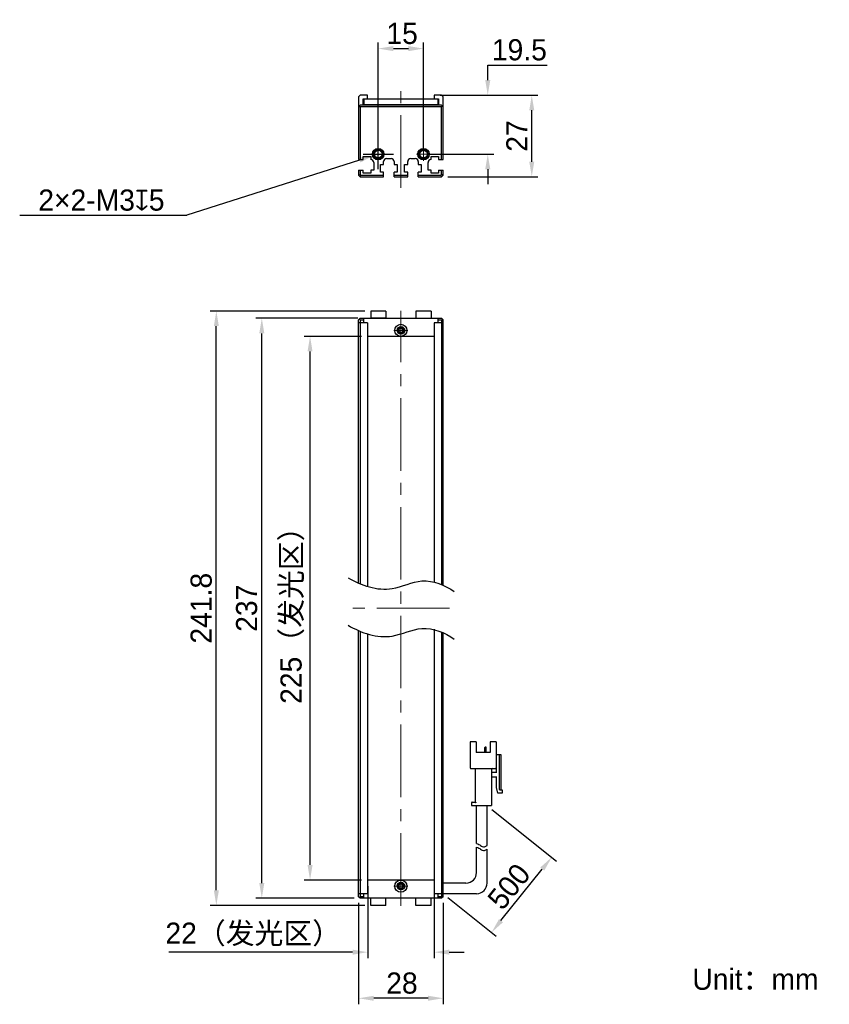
# Model space of a CAD drawing. Header units: millimetres. Extents: x 64 to 198, y 77 to 240.
import ezdxf

# ---------------------------------------------------------------- set-up
doc = ezdxf.new("R2010")
doc.units = ezdxf.units.MM
doc.header["$PDSIZE"] = -5
doc.linetypes.add('点画线', pattern=[18, 12, -2, 2, -2])
for name, color, linetype, lineweight in [('中心线层', 1, '点画线', 18), ('标注', 3, 'Continuous', 25), ('粗实线', 7, 'Continuous', 30), ('粗实线层', 7, 'Continuous', 35)]:
    doc.layers.add(name, color=color, linetype=linetype, lineweight=lineweight)
doc.styles.add('标准', font='txt', dxfattribs={"width": 0.667})
doc.dimstyles.new('CST Standard', dxfattribs={"dimtxt": 3.5, "dimasz": 2.5, "dimexe": 1, "dimexo": 1, "dimgap": 0.6, "dimtad": 1, "dimtoh": 1, "dimdsep": 46, "dimtxsty": 'Standard', "dimcen": -2.5, "dimdle": 5, "dimadec": 0, "dimazin": 2, "dimtfac": 1, "dimtofl": 0, "dimtmove": 0, "dimatfit": 0, "dimfxl": 1, "dimtolj": 1, "dimarcsym": 0})

# ---------------------------------------------------------------- blocks, each defined once
blk = doc.blocks.new('*X1')
at = {"layer": 'Defpoints', "color": 0}
for p in [(112.13, 187.11), (121.67, 187.11), (121.67, 97.11)]:
    blk.add_point(p, dxfattribs=at)
at = {"layer": '标注', "color": 0, "linetype": 'Continuous', "lineweight": -2, "ltscale": 3}
for p, q in [((120.67, 187.11), (111.13, 187.11)), ((120.67, 97.11), (111.13, 97.11))]:
    blk.add_line(p, q, dxfattribs=at)
at = {"layer": '标注', "color": 9, "linetype": 'Continuous', "lineweight": -2, "ltscale": 3}
blk.add_line((112.13, 99.61), (112.13, 184.61), dxfattribs=at)
at = {"layer": '标注', "color": 9}
for points in [[(112.54, 184.61), (111.71, 184.61), (112.13, 187.11)], [(111.71, 99.61), (112.54, 99.61), (112.13, 97.11)]]:
    blk.add_solid(points, dxfattribs=at)
at = {"layer": '标注', "color": 7, "insert": (109.21, 142.11), "char_height": 3.5, "attachment_point": 5, "rotation": 90}
blk.add_mtext('\\A1;{\\fFZLanTingHei-R-GBK|b0|i0|c134|p2;225（发光区）}', dxfattribs=at)
blk = doc.blocks.new('*X2')
at = {"layer": 'Defpoints', "color": 0}
for p in [(104.14, 190.11), (121.02, 190.11), (120.42, 94.11)]:
    blk.add_point(p, dxfattribs=at)
at = {"layer": '标注', "color": 0, "linetype": 'Continuous', "lineweight": -2, "ltscale": 3}
for p, q in [((120.02, 190.11), (103.14, 190.11)), ((119.42, 94.11), (103.14, 94.11))]:
    blk.add_line(p, q, dxfattribs=at)
at = {"layer": '标注', "color": 9, "linetype": 'Continuous', "lineweight": -2, "ltscale": 3}
blk.add_line((104.14, 96.61), (104.14, 187.61), dxfattribs=at)
at = {"layer": '标注', "color": 9}
for points in [[(104.56, 187.61), (103.72, 187.61), (104.14, 190.11)], [(103.72, 96.61), (104.56, 96.61), (104.14, 94.11)]]:
    blk.add_solid(points, dxfattribs=at)
at = {"layer": '标注', "color": 7, "insert": (101.64, 142.11), "char_height": 3.5, "attachment_point": 5, "rotation": 90}
blk.add_mtext('\\A1;{\\fFZLanTingHei-R-GBK|b0|i0|c134|p2;237}', dxfattribs=at)
blk = doc.blocks.new('*X3')
at = {"layer": 'Defpoints', "color": 0}
for p in [(121.67, 97.11), (132.67, 97.11), (121.67, 85.17)]:
    blk.add_point(p, dxfattribs=at)
at = {"layer": '标注', "color": 0, "linetype": 'Continuous', "lineweight": -2, "ltscale": 3}
for p, q in [((121.67, 96.11), (121.67, 84.17)), ((132.67, 96.11), (132.67, 84.17))]:
    blk.add_line(p, q, dxfattribs=at)
at = {"layer": '标注', "color": 9, "linetype": 'Continuous', "lineweight": -2, "ltscale": 3}
for p, q in [((119.17, 85.17), (88.77, 85.17)), ((135.17, 85.17), (137.67, 85.17))]:
    blk.add_line(p, q, dxfattribs=at)
at = {"layer": '标注', "color": 9}
for points in [[(119.17, 84.76), (119.17, 85.59), (121.67, 85.17)], [(135.17, 85.59), (135.17, 84.76), (132.67, 85.17)]]:
    blk.add_solid(points, dxfattribs=at)
at = {"layer": '标注', "color": 7, "insert": (102.72, 88.09), "char_height": 3.5, "attachment_point": 5}
blk.add_mtext('\\A1;\\A1;{\\fFZLanTingHei-R-GBK|b0|i0|c134|p2;22（发光区）}', dxfattribs=at)
blk = doc.blocks.new('*X4')
at = {"layer": 'Defpoints', "color": 0}
for p in [(120.17, 94.36), (134.17, 94.36), (120.17, 77.54)]:
    blk.add_point(p, dxfattribs=at)
at = {"layer": '标注', "color": 0, "linetype": 'Continuous', "lineweight": -2, "ltscale": 3}
for p, q in [((120.17, 93.36), (120.17, 76.54)), ((134.17, 93.36), (134.17, 76.54))]:
    blk.add_line(p, q, dxfattribs=at)
at = {"layer": '标注', "color": 9, "linetype": 'Continuous', "lineweight": -2, "ltscale": 3}
blk.add_line((131.67, 77.54), (122.67, 77.54), dxfattribs=at)
at = {"layer": '标注', "color": 9}
for points in [[(122.67, 77.96), (122.67, 77.13), (120.17, 77.54)], [(131.67, 77.13), (131.67, 77.96), (134.17, 77.54)]]:
    blk.add_solid(points, dxfattribs=at)
at = {"layer": '标注', "color": 7, "insert": (127.34, 80.04), "char_height": 3.5, "attachment_point": 5}
blk.add_mtext('\\A1;\\A1;{\\fFZLanTingHei-R-GBK|b0|i0|c134|p2;28}', dxfattribs=at)
blk = doc.blocks.new('*X5')
at = {"layer": 'Defpoints', "color": 0}
for p in [(130.92, 234.75), (123.42, 217.28), (130.92, 217.28)]:
    blk.add_point(p, dxfattribs=at)
at = {"layer": '标注', "color": 0, "linetype": 'Continuous', "lineweight": -2, "ltscale": 3}
for p, q in [((123.42, 218.28), (123.42, 235.75)), ((130.92, 218.28), (130.92, 235.75))]:
    blk.add_line(p, q, dxfattribs=at)
at = {"layer": '标注', "color": 9, "linetype": 'Continuous', "lineweight": -2, "ltscale": 3}
blk.add_line((125.92, 234.75), (128.42, 234.75), dxfattribs=at)
at = {"layer": '标注', "color": 9}
for points in [[(125.92, 235.17), (125.92, 234.33), (123.42, 234.75)], [(128.42, 234.33), (128.42, 235.17), (130.92, 234.75)]]:
    blk.add_solid(points, dxfattribs=at)
at = {"layer": '标注', "color": 7, "insert": (127.37, 237.24), "char_height": 3.5, "attachment_point": 5}
blk.add_mtext('\\A1;\\A1;{\\fFZLanTingHei-R-GBK|b0|i0|c134|p2;15}', dxfattribs=at)
blk = doc.blocks.new('*X6')
at = {"layer": 'Defpoints', "color": 0}
for p in [(132.67, 227.03), (141.55, 227.03), (130.92, 217.28)]:
    blk.add_point(p, dxfattribs=at)
at = {"layer": '标注', "color": 9, "linetype": 'Continuous', "lineweight": -2, "ltscale": 3}
for p, q in [((141.55, 232.03), (151.4, 232.03)), ((141.55, 229.53), (141.55, 232.03)), ((141.55, 214.78), (141.55, 212.28))]:
    blk.add_line(p, q, dxfattribs=at)
at = {"layer": '标注', "color": 0, "linetype": 'Continuous', "lineweight": -2, "ltscale": 3}
for p, q in [((133.67, 227.03), (142.55, 227.03)), ((131.92, 217.28), (142.55, 217.28))]:
    blk.add_line(p, q, dxfattribs=at)
at = {"layer": '标注', "color": 9}
for points in [[(141.13, 229.53), (141.97, 229.53), (141.55, 227.03)], [(141.97, 214.78), (141.13, 214.78), (141.55, 217.28)]]:
    blk.add_solid(points, dxfattribs=at)
at = {"layer": '标注', "color": 7, "insert": (146.78, 234.53), "char_height": 3.5, "attachment_point": 5}
blk.add_mtext('\\A1;\\A1;{\\fFZLanTingHei-R-GBK|b0|i0|c134|p2;19.5}', dxfattribs=at)
blk = doc.blocks.new('*X7')
at = {"layer": 'Defpoints', "color": 0}
for p in [(96.61, 191.31), (122.17, 191.31), (122.17, 92.91)]:
    blk.add_point(p, dxfattribs=at)
at = {"layer": '标注', "color": 0, "linetype": 'Continuous', "lineweight": -2, "ltscale": 3}
for p, q in [((121.17, 191.31), (95.61, 191.31)), ((121.17, 92.91), (95.61, 92.91))]:
    blk.add_line(p, q, dxfattribs=at)
at = {"layer": '标注', "color": 9, "linetype": 'Continuous', "lineweight": -2, "ltscale": 3}
blk.add_line((96.61, 95.41), (96.61, 188.81), dxfattribs=at)
at = {"layer": '标注', "color": 9}
for points in [[(97.03, 188.81), (96.2, 188.81), (96.61, 191.31)], [(96.2, 95.41), (97.03, 95.41), (96.61, 92.91)]]:
    blk.add_solid(points, dxfattribs=at)
at = {"layer": '标注', "color": 7, "insert": (94.12, 142.11), "char_height": 3.5, "attachment_point": 5, "rotation": 90}
blk.add_mtext('\\A1;{\\fFZLanTingHei-R-GBK|b0|i0|c134|p2;241.8}', dxfattribs=at)
blk = doc.blocks.new('*X8')
at = {"layer": 'Defpoints', "color": 0}
for p in [(122.7, 217.06), (124.13, 217.51)]:
    blk.add_point(p, dxfattribs=at)
at = {"layer": '标注', "color": 0, "linetype": 'Continuous', "ltscale": 3}
for p, q in [((123.42, 214.78), (123.42, 219.78)), ((120.92, 217.28), (125.92, 217.28))]:
    blk.add_line(p, q, dxfattribs=at)
at = {"layer": '标注', "color": 9, "linetype": 'Continuous', "lineweight": -2, "ltscale": 3}
for p in [(120.32, 216.3), (64.05, 207.16)]:
    blk.add_line(p, (91.71, 207.16), dxfattribs=at)
at = {"layer": '标注', "color": 9}
blk.add_solid([(120.45, 215.9), (120.19, 216.69), (122.7, 217.06)], dxfattribs=at)
at = {"layer": '标注', "color": 7, "insert": (77.58, 209.65), "char_height": 3.5, "attachment_point": 5}
blk.add_mtext('\\A1;\\A1;{\\fFZLanTingHei-R-GBK|b0|i0|c134|p2;2×2-M3\\fGDT|b1|i0|c0|p2;x\\fFZLanTingHei-R-GBK|b0|i0|c134|p2;5\\P}', dxfattribs=at)
blk = doc.blocks.new('*X9')
at = {"layer": 'Defpoints', "color": 0}
for p in [(141.44, 109.44), (152.14, 100.88), (134.17, 94.86)]:
    blk.add_point(p, dxfattribs=at)
at = {"layer": '标注', "color": 0, "linetype": 'Continuous', "lineweight": -2, "ltscale": 3}
for p, q in [((142.22, 108.81), (152.92, 100.26)), ((134.95, 94.23), (142.96, 87.82))]:
    blk.add_line(p, q, dxfattribs=at)
at = {"layer": '标注', "color": 9, "linetype": 'Continuous', "lineweight": -2, "ltscale": 3}
blk.add_line((143.74, 90.39), (150.58, 98.93), dxfattribs=at)
at = {"layer": '标注', "color": 9}
for points in [[(150.9, 98.67), (150.25, 99.19), (152.14, 100.88)], [(143.42, 90.65), (144.07, 90.13), (142.18, 88.44)]]:
    blk.add_solid(points, dxfattribs=at)
at = {"layer": '标注', "color": 7, "insert": (145.07, 96.04), "char_height": 3.5, "attachment_point": 5, "rotation": 51.3402}
blk.add_mtext('\\A1;{\\fFZLanTingHei-R-GBK|b0|i0|c134|p2;500}', dxfattribs=at)
blk = doc.blocks.new('*X10')
at = {"layer": 'Defpoints', "color": 0}
for p in [(133.92, 227.03), (148.84, 227.03), (133.92, 213.53)]:
    blk.add_point(p, dxfattribs=at)
at = {"layer": '标注', "color": 0, "linetype": 'Continuous', "lineweight": -2, "ltscale": 3}
for p, q in [((134.92, 227.03), (149.84, 227.03)), ((134.92, 213.53), (149.84, 213.53))]:
    blk.add_line(p, q, dxfattribs=at)
at = {"layer": '标注', "color": 9, "linetype": 'Continuous', "lineweight": -2, "ltscale": 3}
blk.add_line((148.84, 216.03), (148.84, 224.53), dxfattribs=at)
at = {"layer": '标注', "color": 9}
for points in [[(149.25, 224.53), (148.42, 224.53), (148.84, 227.03)], [(148.42, 216.03), (149.25, 216.03), (148.84, 213.53)]]:
    blk.add_solid(points, dxfattribs=at)
at = {"layer": '标注', "color": 7, "insert": (146.37, 220.28), "char_height": 3.5, "attachment_point": 5, "rotation": 90}
blk.add_mtext('\\A1;\\A1;{\\fFZLanTingHei-R-GBK|b0|i0|c134|p2;27}', dxfattribs=at)

msp = doc.modelspace()

# ---------------------------------------------------------------- linework, layer by layer
at = {"layer": '中心线层', "color": 0}
for p, q in [((127.1652, 211.7119), (127.1652, 228.9299)), ((123.4152, 216.1428), (123.4152, 218.4253)), ((130.9152, 216.1428), (130.9152, 218.4253)), ((124.5564, 217.2841), (122.2739, 217.2841)), ((124.5564, 217.2841), (122.6902, 217.2841)), ((132.0564, 217.2841), (129.7739, 217.2841)), ((132.0564, 217.2841), (130.1902, 217.2841)), ((127.1652, 92.8554), (127.1652, 191.3554)), ((127.1652, 189.2466), (127.1652, 187.3804)), ((127.1652, 189.2466), (127.1652, 186.9641)), ((128.3064, 188.1054), (126.0239, 188.1054)), ((135.1953, 142.1054), (119.135, 142.1054)), ((127.1652, 97.2466), (127.1652, 95.3804)), ((127.1652, 97.2466), (127.1652, 94.9641)), ((128.3064, 96.1054), (126.0239, 96.1054))]:
    msp.add_line(p, q, dxfattribs=at)
at = {"layer": '粗实线', "color": 0, "ltscale": 3}
for p, q in [((120.4152, 227.0341), (120.1652, 226.7841)), ((120.1652, 226.7841), (120.1652, 216.3841)), ((121.6652, 227.0341), (120.4152, 227.0341)), ((121.6652, 226.4341), (121.6652, 227.0341)), ((132.6652, 227.0341), (132.6652, 226.4341)), ((133.9152, 227.0341), (132.6652, 227.0341)), ((134.1652, 226.7841), (133.9152, 227.0341)), ((134.1652, 216.3841), (134.1652, 226.7841)), ((120.4152, 225.3827), (120.1652, 225.1327)), ((120.4152, 225.1327), (120.2902, 225.2577)), ((133.9152, 225.3827), (120.4152, 225.3827)), ((120.4152, 225.1327), (120.4152, 216.3841)), ((133.9152, 225.1327), (120.4152, 225.1327)), ((120.9152, 225.3827), (120.9152, 226.4341)), ((120.9152, 226.4341), (133.4152, 226.4341)), ((121.6652, 225.4328), (120.9152, 225.4327)), ((121.0152, 226.4341), (121.0152, 225.4827)), ((121.0152, 225.4827), (133.3152, 225.4837)), ((121.6652, 225.3828), (121.6652, 225.4328)), ((132.6652, 225.4328), (133.4152, 225.4327)), ((132.6652, 225.3827), (132.6652, 225.4328)), ((133.3152, 225.4837), (133.3152, 226.4341)), ((133.4152, 226.4341), (133.4152, 225.3827)), ((134.1652, 225.1327), (133.9152, 225.3827)), ((134.0402, 225.2577), (133.9152, 225.1327)), ((133.9152, 216.3841), (133.9152, 225.1327)), ((120.9152, 216.3841), (120.9152, 216.8841)), ((120.9152, 216.8841), (122.1652, 216.8841)), ((122.1652, 216.8841), (122.1652, 216.3841)), ((132.1652, 216.8841), (133.4152, 216.8841)), ((132.1652, 216.3841), (132.1652, 216.8841)), ((133.4152, 216.8841), (133.4152, 216.3841)), ((120.1652, 216.3841), (120.9152, 216.3841)), ((122.6652, 215.8841), (122.6652, 214.6341)), ((123.7902, 215.5841), (124.2902, 215.5841)), ((123.7902, 214.2841), (123.7902, 215.5841)), ((124.2902, 215.5841), (124.2902, 216.0341)), ((124.7902, 216.5341), (125.5402, 216.5341)), ((126.0402, 216.0341), (126.0402, 215.5841)), ((126.0402, 215.5841), (126.5402, 215.5841)), ((126.5402, 215.5841), (126.5402, 214.2841)), ((127.7902, 215.5841), (128.2902, 215.5841)), ((127.7902, 214.2841), (127.7902, 215.5841)), ((128.2902, 215.5841), (128.2902, 216.0341)), ((128.7902, 216.5341), (129.5402, 216.5341)), ((130.0402, 216.0341), (130.0402, 215.5841)), ((130.0402, 215.5841), (130.5402, 215.5841)), ((130.5402, 215.5841), (130.5402, 214.2841)), ((131.6652, 214.6341), (131.6652, 215.8841)), ((133.4152, 216.3841), (134.1652, 216.3841)), ((120.1652, 214.6341), (120.1652, 213.7841)), ((120.1652, 214.6341), (120.9152, 214.6341)), ((120.1652, 213.7841), (120.4152, 213.8876)), ((120.1652, 213.7841), (120.4152, 213.5341)), ((120.4152, 214.6341), (120.4152, 213.8876)), ((120.4152, 213.8876), (120.5187, 213.7841)), ((120.4152, 213.5341), (120.5187, 213.7841)), ((120.4152, 213.5341), (124.2902, 213.5341)), ((120.5187, 213.7841), (124.2902, 213.7841)), ((120.9152, 214.1341), (120.9152, 214.6341)), ((122.1652, 214.1341), (120.9152, 214.1341)), ((122.6652, 214.6341), (122.1652, 214.6341)), ((122.1652, 214.6341), (122.1652, 214.1341)), ((124.2902, 214.2841), (123.7902, 214.2841)), ((124.2902, 213.5341), (124.2902, 214.2841)), ((126.5402, 214.2841), (126.0402, 214.2841)), ((126.0402, 213.5341), (126.0402, 214.2841)), ((126.0402, 213.7841), (128.2902, 213.7841)), ((126.0402, 213.5341), (128.2902, 213.5341)), ((128.2902, 214.2841), (127.7902, 214.2841)), ((128.2902, 213.5341), (128.2902, 214.2841)), ((130.5402, 214.2841), (130.0402, 214.2841)), ((130.0402, 213.5341), (130.0402, 214.2841)), ((130.0402, 213.7841), (133.8116, 213.7841)), ((130.0402, 213.5341), (133.9152, 213.5341)), ((132.1652, 214.6341), (131.6652, 214.6341)), ((132.1652, 214.1341), (132.1652, 214.6341)), ((133.4152, 214.1341), (132.1652, 214.1341)), ((133.4152, 214.6341), (134.1652, 214.6341)), ((133.4152, 214.6341), (133.4152, 214.1341)), ((133.8116, 213.7841), (133.9152, 213.8876)), ((133.9152, 213.5341), (133.8116, 213.7841)), ((133.9152, 213.8876), (133.9152, 214.6341)), ((134.1652, 213.7841), (133.9152, 213.8876)), ((133.9152, 213.5341), (134.1652, 213.7841)), ((134.1652, 213.7841), (134.1652, 214.6341)), ((122.1652, 191.3054), (122.1652, 190.1054)), ((124.6652, 191.3054), (122.1652, 191.3054)), ((124.6652, 191.3054), (124.6652, 190.1054)), ((129.6652, 191.3054), (129.6652, 190.1054)), ((132.1652, 191.3054), (129.6652, 191.3054)), ((132.1652, 191.3054), (132.1652, 190.1054)), ((120.1652, 189.8554), (120.4152, 190.1054)), ((120.1652, 146.2439), (120.1652, 189.8554)), ((121.6652, 189.3554), (120.1652, 189.3554)), ((120.2901, 189.9803), (120.4151, 189.8554)), ((120.4151, 189.8554), (121.0152, 189.8554)), ((120.4151, 189.8554), (120.4151, 146.1323)), ((120.4152, 190.1054), (133.9152, 190.1054)), ((121.0152, 189.3554), (121.0152, 190.1054)), ((121.6652, 189.3554), (121.6652, 145.654)), ((124.6652, 190.1054), (122.1652, 190.1054)), ((134.1652, 189.3554), (132.6652, 189.3554)), ((132.6652, 189.3554), (132.6652, 146.5061)), ((133.3152, 189.3554), (133.3152, 190.1054)), ((133.3152, 189.8554), (133.9152, 189.8554)), ((134.1652, 189.8554), (133.9152, 190.1054)), ((133.9152, 189.8554), (134.0402, 189.9804)), ((133.9152, 189.8554), (133.9152, 146.0582)), ((134.1652, 145.9443), (134.1652, 189.8554)), ((132.6652, 187.1054), (121.6652, 187.1054)), ((132.6652, 138.642), (132.6652, 94.8554)), ((120.1652, 94.3554), (120.1652, 138.3798)), ((120.4151, 138.2682), (120.4152, 94.3554)), ((121.6652, 137.7899), (121.6652, 94.8554)), ((133.9152, 138.1941), (133.9152, 94.3554)), ((134.1652, 94.3554), (134.1652, 138.0802)), ((139.6345, 119.997), (138.6428, 119.997)), ((138.6428, 119.997), (138.6428, 115.6804)), ((139.6345, 119.997), (139.6345, 118.247)), ((141.0924, 118.247), (141.0924, 119.052)), ((141.2386, 119.1104), (141.1508, 119.1104)), ((141.297, 118.247), (141.297, 119.052)), ((142.9595, 119.997), (141.9678, 119.997)), ((141.9678, 119.997), (141.9678, 118.247)), ((142.9595, 119.997), (142.9595, 115.6804)), ((141.9678, 118.247), (139.6345, 118.247)), ((142.9595, 117.897), (143.7178, 117.897)), ((143.0178, 114.8637), (143.0178, 117.897)), ((143.4261, 117.897), (143.4261, 112.1804)), ((143.7178, 117.897), (143.7178, 112.0637)), ((143.0178, 117.197), (142.9595, 117.197)), ((138.7595, 115.5637), (142.8428, 115.5637)), ((139.4595, 115.447), (139.4595, 110.022)), ((142.1428, 115.447), (142.1428, 109.4387)), ((142.2595, 114.9804), (143.0178, 114.9804)), ((143.0178, 114.1637), (142.2595, 114.1637)), ((143.0178, 112.4137), (143.0178, 114.2804)), ((143.1928, 111.4804), (143.0178, 112.4137)), ((143.9511, 111.4804), (143.1928, 111.4804)), ((143.5428, 112.0637), (143.9511, 112.0637)), ((143.9511, 112.0637), (143.9511, 111.4804)), ((138.8761, 109.9054), (138.8761, 109.4387)), ((138.8761, 109.4387), (142.1428, 109.4387)), ((138.9928, 110.022), (139.4595, 110.022)), ((139.6928, 103.1614), (139.6928, 109.4387)), ((141.4428, 102.8422), (141.4428, 109.4387)), ((139.6928, 98.3554), (139.6928, 102.5629)), ((141.4428, 96.6054), (141.4428, 102.2437)), ((132.6652, 97.1054), (121.6652, 97.1054)), ((137.9428, 96.6054), (134.1652, 96.6054)), ((121.6652, 94.8554), (120.1652, 94.8554)), ((121.0152, 94.1054), (121.0152, 94.8554)), ((134.1652, 94.8554), (132.6652, 94.8554)), ((133.3152, 94.1054), (133.3152, 94.8554)), ((139.6928, 94.8554), (134.1652, 94.8554)), ((120.4152, 94.1054), (120.1652, 94.3554)), ((120.4152, 94.3554), (120.2902, 94.2304)), ((121.0152, 94.3554), (120.4152, 94.3554)), ((133.9152, 94.1054), (120.4152, 94.1054)), ((122.1652, 92.9054), (122.1652, 94.1054)), ((124.6652, 92.9054), (122.1652, 92.9054)), ((124.6652, 92.9054), (124.6652, 94.1054)), ((129.6652, 92.9054), (129.6652, 94.1054)), ((132.1652, 92.9054), (129.6652, 92.9054)), ((132.1652, 92.9054), (132.1652, 94.1054)), ((133.9152, 94.3554), (133.3152, 94.3554)), ((134.1652, 94.3554), (133.9152, 94.1054)), ((134.0402, 94.2304), (133.9152, 94.3554))]:
    msp.add_line(p, q, dxfattribs=at)
for centre, radius in [((123.4152, 217.2841), 0.95), ((123.4152, 217.2841), 0.8), ((123.4152, 217.2841), 0.625), ((130.9152, 217.2841), 0.95), ((130.9152, 217.2841), 0.8), ((130.9152, 217.2841), 0.625), ((127.1654, 188.1054), 1), ((127.1651, 188.1054), 0.625), ((127.1652, 188.1054), 0.4), ((127.165, 96.1054), 1), ((127.1652, 96.1054), 0.625), ((127.1652, 96.1054), 0.4)]:
    msp.add_circle(centre, radius, dxfattribs=at)
for centre, radius, start, end in [((123.4152, 217.2841), 0.75, 255, 195), ((130.9152, 217.2841), 0.75, 255, 195), ((122.1652, 215.8841), 0.5, 360, 90), ((124.7902, 216.0341), 0.5, 90, 180), ((125.5402, 216.0341), 0.5, 0, 90), ((128.7902, 216.0341), 0.5, 90, 180), ((129.5402, 216.0341), 0.5, 0, 90), ((132.1652, 215.8841), 0.5, 90, 180), ((127.1652, 188.1054), 0.5, 165, 105), ((127.1654, 188.1054), 0.3667, 25.932154, 154.217671), ((127.1654, 188.1054), 0.3667, 205.782329, 334.067846), ((141.1508, 119.052), 0.0583, 90, 180), ((141.2386, 119.052), 0.0583, 0, 90), ((138.7595, 115.6804), 0.1167, 180, 270), ((139.3428, 115.447), 0.1167, 0, 90), ((142.2595, 115.447), 0.1167, 90, 180), ((142.2595, 115.097), 0.1167, 180, 270), ((142.2595, 114.047), 0.1167, 90, 180), ((142.8428, 115.6804), 0.1167, 270, 0), ((143.5428, 112.1804), 0.1167, 180, 270), ((138.9928, 109.9054), 0.1167, 90, 180), ((137.9428, 98.3554), 1.75, 270, 0), ((127.1652, 96.1054), 0.5, 345, 285), ((127.165, 96.1054), 0.3667, 25.782329, 154.067846), ((139.6928, 96.6054), 1.75, 270, 0), ((127.165, 96.1054), 0.3667, 205.932154, 334.217671)]:
    msp.add_arc(centre, radius, start, end, dxfattribs=at)
for points, knots in [([(126.8351, 188.2648), (126.8233, 188.2403), (126.8072, 188.1873), (126.8023, 188.1327), (126.8023, 188.1054)], [0, 0, 0, 0, 517.62005592, 1035.73596879, 1035.73596879, 1035.73596879, 1035.73596879]), ([(126.8023, 188.1054), (126.8023, 188.078), (126.8072, 188.0234), (126.8233, 187.9704), (126.8351, 187.9459)], [0, 0, 0, 0, 517.71928566, 1034.95051081, 1034.95051081, 1034.95051081, 1034.95051081]), ([(127.5284, 188.1054), (127.5284, 188.1328), (127.5234, 188.1878), (127.5071, 188.241), (127.4951, 188.2657)], [0, 0, 0, 0, 518.61209661, 1036.72437866, 1036.72437866, 1036.72437866, 1036.72437866]), ([(127.4951, 187.945), (127.5071, 187.9697), (127.5234, 188.0229), (127.5284, 188.0779), (127.5284, 188.1054)], [0, 0, 0, 0, 517.71510545, 1035.93741393, 1035.93741393, 1035.93741393, 1035.93741393]), ([(118.4357, 147.1481), (120.5929, 145.8842), (125.0581, 144.3342), (130.7339, 147.4935), (134.4628, 145.9382), (136.0143, 144.8707)], [0, 0, 0, 0, 7.5004695, 12.58583402, 18.2356658, 18.2356658, 18.2356658, 18.2356658]), ([(118.4357, 139.284), (120.5929, 138.0201), (125.0581, 136.4701), (130.7339, 139.6293), (134.4628, 138.0741), (136.0143, 137.0066)], [0, 0, 0, 0, 7.5004695, 12.58583402, 18.2356658, 18.2356658, 18.2356658, 18.2356658]), ([(139.4595, 110.022), (139.461, 110.0205), (139.4665, 110.015), (139.4774, 110.0041), (139.4932, 109.9883), (139.5121, 109.9694), (139.5328, 109.9487), (139.5544, 109.9271), (139.5689, 109.9126), (139.5761, 109.9054)], [0, 0, 0, 0, 92.83648257, 328.94725692, 657.1998062, 1044.35547295, 1467.21070068, 1906.29785893, 2342.28884627, 2342.28884627, 2342.28884627, 2342.28884627]), ([(139.6928, 103.1614), (139.832, 103.14), (140.1522, 103.0237), (140.7031, 102.4671), (141.1634, 102.6429), (141.4428, 102.8422)], [0, 0, 0, 0, 253.19435259, 596.52537353, 1100.21800003, 1100.21800003, 1100.21800003, 1100.21800003]), ([(139.6928, 102.5629), (139.832, 102.5415), (140.1522, 102.4252), (140.7031, 101.8686), (141.1634, 102.0443), (141.4428, 102.2437)], [0, 0, 0, 0, 252.92081783, 595.88092619, 1099.02939585, 1099.02939585, 1099.02939585, 1099.02939585]), ([(126.8352, 96.2657), (126.8232, 96.241), (126.8069, 96.1878), (126.8019, 96.1328), (126.8019, 96.1054)], [0, 0, 0, 0, 357.05802667, 714.46586139, 714.46586139, 714.46586139, 714.46586139]), ([(127.5281, 96.1054), (127.5281, 96.1327), (127.5231, 96.1873), (127.5071, 96.2403), (127.4952, 96.2648)], [0, 0, 0, 0, 358.98112231, 717.62382859, 717.62382859, 717.62382859, 717.62382859]), ([(126.8019, 96.1054), (126.8019, 96.0779), (126.8069, 96.0229), (126.8232, 95.9697), (126.8352, 95.945)], [0, 0, 0, 0, 357.24612925, 714.14796106, 714.14796106, 714.14796106, 714.14796106]), ([(127.4952, 95.9459), (127.5071, 95.9704), (127.5231, 96.0234), (127.5281, 96.078), (127.5281, 96.1054)], [0, 0, 0, 0, 358.48447353, 717.3123592, 717.3123592, 717.3123592, 717.3123592])]:
    msp.add_open_spline(points, degree=3, knots=knots, dxfattribs=at)

# ---------------------------------------------------------------- texts
at = {"layer": '粗实线层', "color": 0, "insert": (175.4209, 82.4484), "char_height": 3.5, "width": 42.992139, "attachment_point": 1, "style": '标准'}
msp.add_mtext('{\\W1;\\fFZLanTingHei-R-GBK|b0|i0|c134|p2;Unit：mm}', dxfattribs=at)

# ---------------------------------------------------------------- dimensions: what is measured, and where the dimension line sits
at = {"layer": '标注', "color": 0, "ltscale": 3}
for base, p1, p2, override, picture, middle in [((130.9152, 234.7502), (123.4152, 217.2841), (130.9152, 217.2841), {"dimlfac": 2, "dimtxsty": 'Standard', "dimsah": 1, "dimclrd": 9, "dimclrt": 7, "dimtzin": 8}, '*X5', (127.3733, 234.7502)), ((121.6652, 85.1743), (132.6652, 97.1054), (121.6652, 97.1054), {"dimlfac": 2, "dimpost": '（发光区）', "dimtxsty": 'Standard', "dimsah": 1, "dimclrd": 9, "dimclrt": 7, "dimtzin": 8}, '*X3', (102.7157, 85.1743)), ((120.1652, 77.5426), (134.1652, 94.3554), (120.1652, 94.3554), {"dimlfac": 2, "dimtxsty": 'Standard', "dimsah": 1, "dimclrd": 9, "dimclrt": 7, "dimtzin": 8}, '*X4', (127.3376, 77.5426))]:
    dim = msp.add_linear_dim(base=base, p1=p1, p2=p2, text='\\A1;{\\fFZLanTingHei-R-GBK|b0|i0|c134|p2;<>}', dimstyle='CST Standard', override=override, dxfattribs=at)
    dim.commit()
    dim.dimension.update_dxf_attribs({"geometry": picture, "text_midpoint": middle, "dimtype": 160})
for base, p1, p2, text, picture, middle in [((141.5503, 227.0341), (130.9152, 217.2841), (132.6652, 227.0341), '\\A1;{\\fFZLanTingHei-R-GBK|b0|i0|c134|p2;<>}', '*X6', (146.7773, 234.5307)), ((148.8362, 227.0341), (133.9152, 213.5341), (133.9152, 227.0341), '\\A1;{\\fFZLanTingHei-R-GBK|b0|i0|c134|p2;<>}', '*X10', (146.3671, 220.2841)), ((96.6148, 191.3054), (122.1652, 92.9054), (122.1652, 191.3054), '{\\fFZLanTingHei-R-GBK|b0|i0|c134|p2;241.8}', '*X7', (94.1182, 142.1054)), ((104.1409, 190.1054), (120.4152, 94.1054), (121.0152, 190.1054), '{\\fFZLanTingHei-R-GBK|b0|i0|c134|p2;237}', '*X2', (101.6443, 142.1054)), ((112.1273, 187.1054), (121.6652, 97.1054), (121.6652, 187.1054), '{\\fFZLanTingHei-R-GBK|b0|i0|c134|p2;225（发光区）}', '*X1', (109.2093, 142.1054))]:
    dim = msp.add_linear_dim(base=base, p1=p1, p2=p2, angle=90, text=text, dimstyle='CST Standard', override={"dimlfac": 2, "dimtxsty": 'Standard', "dimsah": 1, "dimclrd": 9, "dimclrt": 7, "dimtzin": 8}, dxfattribs=at)
    dim.commit()
    dim.dimension.update_dxf_attribs({"geometry": picture, "text_midpoint": middle})
dim = msp.add_diameter_dim_2p(p1=(124.1296, 217.5123), p2=(122.7007, 217.0559), text='\\A1;{\\fFZLanTingHei-R-GBK|b0|i0|c134|p2;2×2-M3\\fGDT|b1|i0|c0|p2;x\\fFZLanTingHei-R-GBK|b0|i0|c134|p2;5\\P}', dimstyle='CST Standard', override={"dimlfac": 2, "dimpost": '2×2-M<>{\\fcxgdtshp;b}5\\X(此处端板螺丝可根据需要拆装)', "dimtxsty": 'Standard', "dimsah": 1, "dimclrd": 9, "dimclrt": 7, "dimtzin": 8}, dxfattribs=at)
dim.commit()
dim.dimension.update_dxf_attribs({"geometry": '*X8', "text_midpoint": (77.581, 207.1574), "dimtype": 163})
dim = msp.add_linear_dim(base=(152.1371, 100.8832), p1=(134.1652, 94.8554), p2=(141.4428, 109.4387), angle=51.340192, text='{\\fFZLanTingHei-R-GBK|b0|i0|c134|p2;500}', dimstyle='CST Standard', override={"dimlfac": 2, "dimtxsty": 'Standard', "dimsah": 1, "dimclrd": 9, "dimclrt": 7, "dimtzin": 0}, dxfattribs=at)
dim.commit()
dim.dimension.update_dxf_attribs({"geometry": '*X9', "text_midpoint": (147.0164, 94.4823), "dimtype": 160})

doc.saveas('drawing.dxf')
